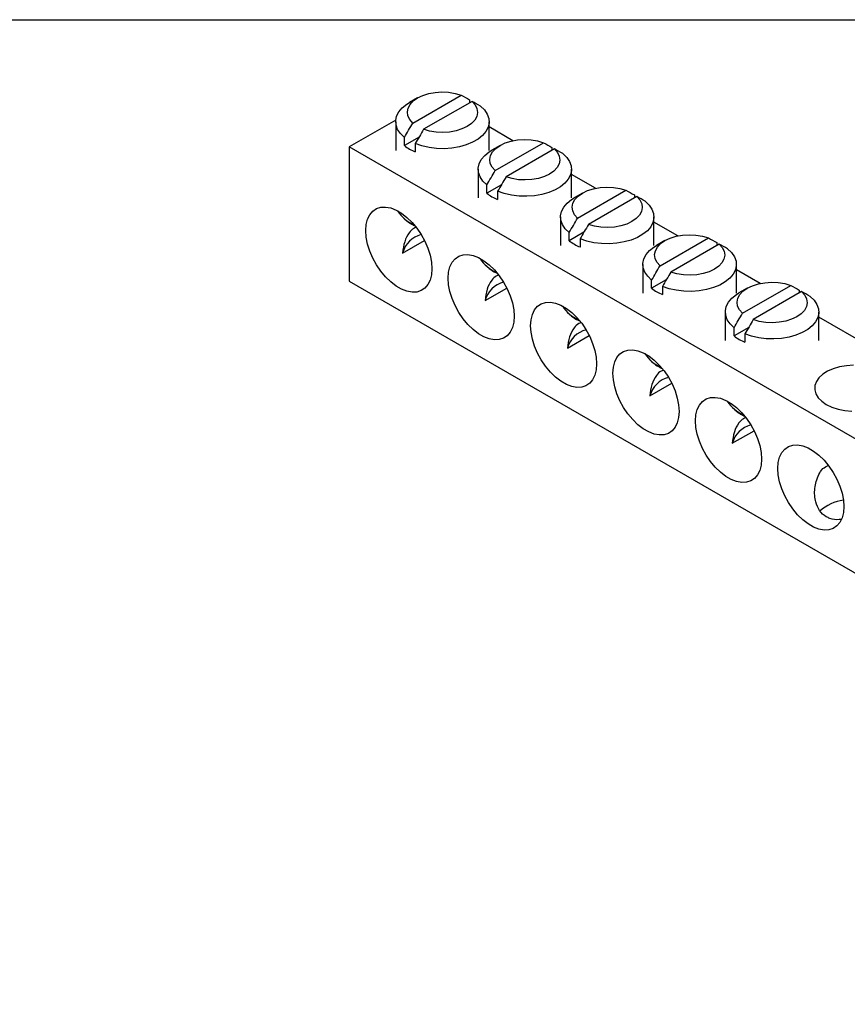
# Model space of a CAD drawing. Header units: inches. Extents: x 0.2 to 10.8, y 0.2 to 8.2.
# Tile 3 of 4: x 6.1 to 8.3, y 5.6 to 8.2. Entities that reach past the tile are written whole.
import ezdxf

# ---------------------------------------------------------------- set-up
doc = ezdxf.new("R2010")
doc.units = ezdxf.units.IN
doc.header["$MEASUREMENT"] = 0
doc.layers.add('TEXT', color=140, linetype='Continuous', lineweight=25)

msp = doc.modelspace()

# ---------------------------------------------------------------- linework, layer by layer
for p, q in [((7.1936, 8.0407), (7.1715, 8.028)), ((7.1807, 7.9735), (7.3101, 8.0482)), ((7.3326, 8.0357), (7.3326, 8.0277)), ((7.3391, 8.0314), (7.2097, 7.9568)), ((7.1351, 7.9814), (7.0107, 7.9096)), ((7.1349, 7.977), (7.1349, 7.9004)), ((7.3849, 7.9004), (7.3849, 7.977)), ((7.4487, 7.9261), (7.3849, 7.963)), ((7.1975, 7.9358), (7.1582, 7.9131)), ((7.1582, 7.9131), (7.1582, 7.935)), ((10.3625, 5.9746), (7.0107, 7.9096)), ((7.0107, 7.9096), (7.0107, 7.5505)), ((7.1872, 7.9183), (7.1872, 7.8964)), ((7.4141, 7.9135), (7.392, 7.9007)), ((7.4012, 7.8462), (7.5306, 7.9209)), ((7.5596, 7.9042), (7.4302, 7.8295)), ((7.5531, 7.9084), (7.5531, 7.9004)), ((7.3554, 7.8497), (7.3554, 7.7731)), ((7.6054, 7.7731), (7.6054, 7.8497)), ((7.6692, 7.7988), (7.6054, 7.8357)), ((7.4179, 7.8085), (7.3787, 7.7859)), ((7.3787, 7.7859), (7.3787, 7.8077)), ((7.4077, 7.791), (7.4077, 7.7691)), ((7.6346, 7.7862), (7.6125, 7.7734)), ((7.6217, 7.7189), (7.751, 7.7936)), ((7.78, 7.7769), (7.6507, 7.7022)), ((7.7736, 7.7811), (7.7736, 7.7731)), ((7.5759, 7.7224), (7.5759, 7.6458)), ((7.8259, 7.6458), (7.8259, 7.7224)), ((7.8896, 7.6716), (7.8259, 7.7084)), ((7.6384, 7.6812), (7.5992, 7.6586)), ((7.5992, 7.6586), (7.5992, 7.6804)), ((7.1535, 7.6256), (7.2119, 7.6593)), ((7.6282, 7.6637), (7.6282, 7.6418)), ((7.855, 7.6589), (7.8329, 7.6461)), ((7.8422, 7.5917), (7.9715, 7.6663)), ((8.0005, 7.6496), (7.8711, 7.5749)), ((7.994, 7.6538), (7.994, 7.6459)), ((7.7963, 7.5951), (7.7963, 7.5186)), ((8.0463, 7.5186), (8.0463, 7.5951)), ((8.1101, 7.5443), (8.0463, 7.5811)), ((7.0107, 7.5505), (10.3625, 5.6155)), ((7.8589, 7.554), (7.8197, 7.5313)), ((7.8197, 7.5313), (7.8197, 7.5531)), ((7.8486, 7.5364), (7.8486, 7.5146)), ((8.0626, 7.4644), (8.192, 7.5391)), ((7.374, 7.4984), (7.4324, 7.5321)), ((8.0755, 7.5316), (8.0534, 7.5188)), ((8.221, 7.5223), (8.0916, 7.4476)), ((8.2145, 7.5265), (8.2145, 7.5186)), ((8.0168, 7.4678), (8.0168, 7.3913)), ((8.2668, 7.3913), (8.2668, 7.4678)), ((8.5511, 7.2897), (8.2668, 7.4538)), ((7.5945, 7.3711), (7.6528, 7.4048)), ((8.0794, 7.4267), (8.0401, 7.404)), ((8.0401, 7.404), (8.0401, 7.4259)), ((8.0691, 7.4091), (8.0691, 7.3873)), ((7.815, 7.2438), (7.8733, 7.2775)), ((8.0354, 7.1165), (8.0938, 7.1502))]:
    msp.add_line(p, q)
at = {"flags": 128}
for points in [[(7.1807, 7.9735), (7.1726, 7.9828), (7.1676, 7.9928), (7.1661, 8.0032), (7.1681, 8.0136), (7.1735, 8.0235), (7.1821, 8.0327), (7.1936, 8.0407), (7.2075, 8.0474), (7.2234, 8.0523), (7.2407, 8.0554), (7.2586, 8.0566), (7.2766, 8.0557), (7.294, 8.0529), (7.3101, 8.0482)], [(7.1582, 7.935), (7.1476, 7.9452), (7.1401, 7.9563), (7.1359, 7.968), (7.135, 7.9799), (7.1375, 7.9917), (7.1434, 8.0032), (7.1525, 8.0139), (7.1645, 8.0236), (7.1715, 8.028)], [(7.3616, 8.0189), (7.3722, 8.0087), (7.3797, 7.9976), (7.3839, 7.9859), (7.3848, 7.974), (7.3822, 7.9622), (7.3763, 7.9507), (7.3673, 7.94), (7.3553, 7.9303), (7.3407, 7.9219), (7.3239, 7.915), (7.3053, 7.9097), (7.2855, 7.9063), (7.265, 7.9049), (7.2444, 7.9054), (7.2242, 7.9078), (7.2049, 7.9121), (7.1872, 7.9183)], [(7.3391, 8.0314), (7.3472, 8.0221), (7.3521, 8.0121), (7.3536, 8.0017), (7.3516, 7.9914), (7.3463, 7.9814), (7.3377, 7.9723), (7.3262, 7.9642), (7.3122, 7.9576), (7.2964, 7.9526), (7.2791, 7.9495), (7.2612, 7.9484), (7.2432, 7.9492), (7.2258, 7.9521), (7.2097, 7.9568)], [(7.4012, 7.8462), (7.393, 7.8555), (7.3881, 7.8655), (7.3866, 7.8759), (7.3886, 7.8863), (7.394, 7.8962), (7.4026, 7.9054), (7.4141, 7.9135), (7.428, 7.9201), (7.4439, 7.925), (7.4611, 7.9282), (7.4791, 7.9293), (7.4971, 7.9284), (7.5145, 7.9256), (7.5306, 7.9209)], [(7.5596, 7.9042), (7.5677, 7.8949), (7.5726, 7.8848), (7.5741, 7.8744), (7.5721, 7.8641), (7.5667, 7.8541), (7.5581, 7.845), (7.5467, 7.8369), (7.5327, 7.8303), (7.5168, 7.8253), (7.4996, 7.8222), (7.4817, 7.8211), (7.4637, 7.8219), (7.4463, 7.8248), (7.4302, 7.8295)], [(7.3787, 7.8077), (7.3681, 7.8179), (7.3606, 7.8291), (7.3563, 7.8407), (7.3555, 7.8526), (7.358, 7.8645), (7.3639, 7.8759), (7.373, 7.8866), (7.385, 7.8963), (7.392, 7.9007)], [(7.5821, 7.8916), (7.5926, 7.8814), (7.6002, 7.8703), (7.6044, 7.8586), (7.6053, 7.8467), (7.6027, 7.8349), (7.5968, 7.8235), (7.5878, 7.8127), (7.5758, 7.803), (7.5612, 7.7946), (7.5443, 7.7877), (7.5258, 7.7824), (7.506, 7.779), (7.4855, 7.7776), (7.4649, 7.7781), (7.4447, 7.7805), (7.4254, 7.7849), (7.4077, 7.791)], [(7.6217, 7.7189), (7.6135, 7.7282), (7.6086, 7.7383), (7.6071, 7.7487), (7.6091, 7.759), (7.6145, 7.769), (7.6231, 7.7781), (7.6346, 7.7862), (7.6485, 7.7928), (7.6644, 7.7978), (7.6816, 7.8009), (7.6996, 7.802), (7.7176, 7.8012), (7.7349, 7.7983), (7.751, 7.7936)], [(7.5992, 7.6804), (7.5886, 7.6907), (7.5811, 7.7018), (7.5768, 7.7134), (7.576, 7.7254), (7.5785, 7.7372), (7.5844, 7.7486), (7.5935, 7.7593), (7.6055, 7.769), (7.6125, 7.7734)], [(7.78, 7.7769), (7.7882, 7.7676), (7.7931, 7.7576), (7.7946, 7.7472), (7.7926, 7.7368), (7.7872, 7.7269), (7.7786, 7.7177), (7.7671, 7.7096), (7.7532, 7.703), (7.7373, 7.6981), (7.7201, 7.6949), (7.7021, 7.6938), (7.6842, 7.6947), (7.6668, 7.6975), (7.6507, 7.7022)], [(7.2316, 7.5837), (7.2304, 7.5676), (7.2268, 7.5533), (7.221, 7.5413), (7.213, 7.5317), (7.2031, 7.5251), (7.1916, 7.5213), (7.1787, 7.5207), (7.1649, 7.5232), (7.1505, 7.5288), (7.1359, 7.5372), (7.1215, 7.5483), (7.1077, 7.5617), (7.0949, 7.5772), (7.0834, 7.5942), (7.0735, 7.6123), (7.0655, 7.631), (7.0596, 7.6498), (7.056, 7.6682), (7.0548, 7.6857), (7.056, 7.7018), (7.0596, 7.7161), (7.0655, 7.7282), (7.0735, 7.7377), (7.0834, 7.7444), (7.0949, 7.7481), (7.1077, 7.7487), (7.1215, 7.7462), (7.1359, 7.7406), (7.1505, 7.7322), (7.1649, 7.7211), (7.1787, 7.7077), (7.1916, 7.6922), (7.2031, 7.6752), (7.213, 7.6571), (7.221, 7.6384), (7.2268, 7.6196), (7.2304, 7.6012), (7.2316, 7.5837)], [(7.8025, 7.7644), (7.8131, 7.7541), (7.8206, 7.743), (7.8249, 7.7313), (7.8258, 7.7194), (7.8232, 7.7076), (7.8173, 7.6962), (7.8082, 7.6855), (7.7962, 7.6758), (7.7816, 7.6673), (7.7648, 7.6604), (7.7463, 7.6552), (7.7265, 7.6518), (7.706, 7.6503), (7.6853, 7.6508), (7.6651, 7.6532), (7.6459, 7.6576), (7.6282, 7.6637)], [(7.8422, 7.5917), (7.834, 7.601), (7.8291, 7.611), (7.8276, 7.6214), (7.8296, 7.6317), (7.835, 7.6417), (7.8436, 7.6508), (7.855, 7.6589), (7.869, 7.6655), (7.8849, 7.6705), (7.9021, 7.6736), (7.92, 7.6747), (7.938, 7.6739), (7.9554, 7.671), (7.9715, 7.6663)], [(7.8197, 7.5531), (7.8091, 7.5634), (7.8016, 7.5745), (7.7973, 7.5862), (7.7964, 7.5981), (7.799, 7.6099), (7.8049, 7.6213), (7.814, 7.632), (7.826, 7.6417), (7.8329, 7.6461)], [(8.0005, 7.6496), (8.0087, 7.6403), (8.0136, 7.6303), (8.0151, 7.6199), (8.0131, 7.6095), (8.0077, 7.5996), (7.9991, 7.5904), (7.9876, 7.5824), (7.9737, 7.5757), (7.9578, 7.5708), (7.9406, 7.5677), (7.9226, 7.5665), (7.9046, 7.5674), (7.8873, 7.5702), (7.8711, 7.5749)], [(7.4521, 7.4564), (7.4509, 7.4403), (7.4473, 7.426), (7.4414, 7.414), (7.4335, 7.4045), (7.4236, 7.3978), (7.412, 7.3941), (7.3992, 7.3935), (7.3854, 7.396), (7.371, 7.4015), (7.3564, 7.4099), (7.342, 7.421), (7.3282, 7.4344), (7.3154, 7.4499), (7.3038, 7.4669), (7.2939, 7.485), (7.286, 7.5037), (7.2801, 7.5225), (7.2765, 7.541), (7.2753, 7.5584), (7.2765, 7.5746), (7.2801, 7.5888), (7.286, 7.6009), (7.2939, 7.6104), (7.3038, 7.6171), (7.3154, 7.6208), (7.3282, 7.6214), (7.342, 7.6189), (7.3564, 7.6134), (7.371, 7.6049), (7.3854, 7.5938), (7.3992, 7.5804), (7.412, 7.565), (7.4236, 7.548), (7.4335, 7.5298), (7.4414, 7.5111), (7.4473, 7.4923), (7.4509, 7.4739), (7.4521, 7.4564)], [(8.023, 7.6371), (8.0336, 7.6268), (8.0411, 7.6157), (8.0454, 7.6041), (8.0462, 7.5922), (8.0437, 7.5803), (8.0378, 7.5689), (8.0287, 7.5582), (8.0167, 7.5485), (8.0021, 7.54), (7.9853, 7.5331), (7.9668, 7.5279), (7.947, 7.5245), (7.9265, 7.523), (7.9058, 7.5235), (7.8856, 7.526), (7.8664, 7.5303), (7.8486, 7.5364)], [(8.0626, 7.4644), (8.0545, 7.4737), (8.0496, 7.4837), (8.0481, 7.4941), (8.0501, 7.5045), (8.0555, 7.5144), (8.0641, 7.5236), (8.0755, 7.5316), (8.0895, 7.5382), (8.1054, 7.5432), (8.1226, 7.5463), (8.1405, 7.5475), (8.1585, 7.5466), (8.1759, 7.5438), (8.192, 7.5391)], [(8.0401, 7.4259), (8.0296, 7.4361), (8.022, 7.4472), (8.0178, 7.4589), (8.0169, 7.4708), (8.0195, 7.4826), (8.0254, 7.494), (8.0344, 7.5048), (8.0464, 7.5145), (8.0534, 7.5188)], [(8.2435, 7.5098), (8.2541, 7.4996), (8.2616, 7.4884), (8.2659, 7.4768), (8.2667, 7.4649), (8.2642, 7.453), (8.2583, 7.4416), (8.2492, 7.4309), (8.2372, 7.4212), (8.2226, 7.4128), (8.2058, 7.4058), (8.1872, 7.4006), (8.1674, 7.3972), (8.147, 7.3957), (8.1263, 7.3962), (8.1061, 7.3987), (8.0869, 7.403), (8.0691, 7.4091)], [(8.221, 7.5223), (8.2292, 7.513), (8.2341, 7.503), (8.2356, 7.4926), (8.2336, 7.4822), (8.2282, 7.4723), (8.2196, 7.4631), (8.2081, 7.4551), (8.1942, 7.4484), (8.1783, 7.4435), (8.1611, 7.4404), (8.1431, 7.4392), (8.1251, 7.4401), (8.1077, 7.4429), (8.0916, 7.4476)], [(7.6726, 7.3291), (7.6714, 7.313), (7.6678, 7.2987), (7.6619, 7.2867), (7.6539, 7.2772), (7.644, 7.2705), (7.6325, 7.2668), (7.6197, 7.2662), (7.6059, 7.2687), (7.5915, 7.2742), (7.5769, 7.2826), (7.5625, 7.2937), (7.5487, 7.3072), (7.5358, 7.3226), (7.5243, 7.3396), (7.5144, 7.3577), (7.5064, 7.3764), (7.5006, 7.3953), (7.497, 7.4137), (7.4958, 7.4312), (7.497, 7.4473), (7.5006, 7.4615), (7.5064, 7.4736), (7.5144, 7.4831), (7.5243, 7.4898), (7.5358, 7.4935), (7.5487, 7.4941), (7.5625, 7.4916), (7.5769, 7.4861), (7.5915, 7.4776), (7.6059, 7.4666), (7.6197, 7.4531), (7.6325, 7.4377), (7.644, 7.4207), (7.6539, 7.4026), (7.6619, 7.3838), (7.6678, 7.365), (7.6714, 7.3466), (7.6726, 7.3291)], [(7.8931, 7.2018), (7.8919, 7.1857), (7.8883, 7.1715), (7.8824, 7.1594), (7.8744, 7.1499), (7.8645, 7.1432), (7.853, 7.1395), (7.8402, 7.1389), (7.8264, 7.1414), (7.812, 7.1469), (7.7974, 7.1554), (7.783, 7.1664), (7.7692, 7.1799), (7.7563, 7.1953), (7.7448, 7.2123), (7.7349, 7.2304), (7.7269, 7.2492), (7.7211, 7.268), (7.7175, 7.2864), (7.7163, 7.3039), (7.7175, 7.32), (7.7211, 7.3343), (7.7269, 7.3463), (7.7349, 7.3558), (7.7448, 7.3625), (7.7563, 7.3662), (7.7692, 7.3668), (7.783, 7.3643), (7.7974, 7.3588), (7.812, 7.3504), (7.8264, 7.3393), (7.8402, 7.3258), (7.853, 7.3104), (7.8645, 7.2934), (7.8744, 7.2753), (7.8824, 7.2566), (7.8883, 7.2377), (7.8919, 7.2193), (7.8931, 7.2018)], [(8.3599, 7.3255), (8.3409, 7.3242), (8.3227, 7.3211), (8.3056, 7.3161), (8.2905, 7.3094), (8.2776, 7.3012), (8.2674, 7.2919), (8.2603, 7.2817), (8.2565, 7.2709), (8.256, 7.2599), (8.259, 7.249), (8.2653, 7.2386), (8.2748, 7.229), (8.287, 7.2205)], [(8.1135, 7.0745), (8.1123, 7.0584), (8.1088, 7.0442), (8.1029, 7.0321), (8.0949, 7.0226), (8.085, 7.0159), (8.0735, 7.0122), (8.0607, 7.0116), (8.0468, 7.0141), (8.0325, 7.0196), (8.0179, 7.0281), (8.0035, 7.0392), (7.9896, 7.0526), (7.9768, 7.068), (7.9653, 7.085), (7.9554, 7.1031), (7.9474, 7.1219), (7.9416, 7.1407), (7.938, 7.1591), (7.9368, 7.1766), (7.938, 7.1927), (7.9416, 7.207), (7.9474, 7.219), (7.9554, 7.2285), (7.9653, 7.2352), (7.9768, 7.2389), (7.9896, 7.2395), (8.0035, 7.237), (8.0179, 7.2315), (8.0325, 7.2231), (8.0468, 7.212), (8.0607, 7.1985), (8.0735, 7.1831), (8.085, 7.1661), (8.0949, 7.148), (8.1029, 7.1293), (8.1088, 7.1105), (8.1123, 7.092), (8.1135, 7.0745)], [(8.287, 7.2205), (8.3017, 7.2135), (8.3183, 7.208), (8.3363, 7.2044), (8.3551, 7.2027)], [(8.334, 6.9473), (8.3328, 6.9312), (8.3292, 6.9169), (8.3234, 6.9048), (8.3154, 6.8953), (8.3055, 6.8886), (8.294, 6.8849), (8.2811, 6.8843), (8.2673, 6.8868), (8.2529, 6.8924), (8.2383, 6.9008), (8.2239, 6.9119), (8.2101, 6.9253), (8.1973, 6.9408), (8.1858, 6.9578), (8.1759, 6.9759), (8.1679, 6.9946), (8.162, 7.0134), (8.1585, 7.0318), (8.1572, 7.0493), (8.1585, 7.0654), (8.162, 7.0797), (8.1679, 7.0917), (8.1759, 7.1012), (8.1858, 7.1079), (8.1973, 7.1116), (8.2101, 7.1123), (8.2239, 7.1098), (8.2383, 7.1042), (8.2529, 7.0958), (8.2673, 7.0847), (8.2811, 7.0713), (8.294, 7.0558), (8.3055, 7.0388), (8.3154, 7.0207), (8.3234, 7.002), (8.3292, 6.9832), (8.3328, 6.9648), (8.334, 6.9473)]]:
    msp.add_lwpolyline(points, dxfattribs=at)
for centre, radius, start, end in [((7.2308, 8.0055), 0.1175, 231.8101, 248.1953), ((7.4513, 7.8782), 0.1175, 231.8101, 248.1953), ((7.2167, 7.7856), 0.0899, 211.5591, 248.5657), ((7.2202, 7.608), 0.069, 104.1824, 165.1458), ((7.6718, 7.7509), 0.1175, 231.8101, 248.1953), ((7.4372, 7.6583), 0.0899, 211.5591, 248.5657), ((7.4407, 7.4807), 0.069, 104.1824, 165.1458), ((7.8923, 7.6236), 0.1175, 231.8101, 248.1953), ((7.6577, 7.531), 0.0899, 211.5591, 248.5657), ((7.6612, 7.3534), 0.069, 104.1824, 165.1458), ((8.1128, 7.4963), 0.1175, 231.8101, 248.1953), ((7.8782, 7.4037), 0.0899, 211.5591, 248.5657), ((7.8817, 7.2261), 0.069, 104.1824, 165.1458), ((8.0987, 7.2764), 0.0899, 211.5591, 248.5657), ((8.1022, 7.0988), 0.069, 104.1824, 165.1458), ((8.348, 6.8469), 0.1181, 97.3337, 131.4902)]:
    msp.add_arc(centre, radius, start, end)
for points in [[(7.3101, 8.0482), (7.3176, 8.0441), (7.3251, 8.0399), (7.3326, 8.0357)], [(7.3616, 8.0189), (7.3541, 8.0231), (7.3466, 8.0273), (7.3391, 8.0314)], [(7.1582, 7.935), (7.1657, 7.9478), (7.1732, 7.9607), (7.1807, 7.9735)], [(7.2097, 7.9568), (7.2022, 7.9439), (7.1947, 7.9311), (7.1872, 7.9183)], [(7.5306, 7.9209), (7.5381, 7.9168), (7.5456, 7.9126), (7.5531, 7.9084)], [(7.5821, 7.8916), (7.5746, 7.8958), (7.5671, 7.9), (7.5596, 7.9042)], [(7.3787, 7.8077), (7.3862, 7.8206), (7.3937, 7.8334), (7.4012, 7.8462)], [(7.4302, 7.8295), (7.4227, 7.8167), (7.4152, 7.8038), (7.4077, 7.791)], [(7.751, 7.7936), (7.7586, 7.7895), (7.7661, 7.7853), (7.7736, 7.7811)], [(7.8025, 7.7644), (7.7951, 7.7686), (7.7876, 7.7727), (7.78, 7.7769)], [(7.5992, 7.6804), (7.6067, 7.6933), (7.6141, 7.7061), (7.6217, 7.7189)], [(7.6507, 7.7022), (7.6431, 7.6894), (7.6356, 7.6765), (7.6282, 7.6637)], [(7.9715, 7.6663), (7.9791, 7.6622), (7.9866, 7.658), (7.994, 7.6538)], [(8.023, 7.6371), (8.0155, 7.6413), (8.008, 7.6455), (8.0005, 7.6496)], [(7.8197, 7.5531), (7.8271, 7.566), (7.8346, 7.5788), (7.8422, 7.5917)], [(7.8711, 7.5749), (7.8636, 7.5621), (7.8561, 7.5493), (7.8486, 7.5364)], [(8.192, 7.5391), (8.1995, 7.5349), (8.207, 7.5307), (8.2145, 7.5265)], [(8.2435, 7.5098), (8.236, 7.514), (8.2285, 7.5182), (8.221, 7.5223)], [(8.0401, 7.4259), (8.0476, 7.4387), (8.0551, 7.4515), (8.0626, 7.4644)], [(8.0916, 7.4476), (8.0841, 7.4348), (8.0766, 7.422), (8.0691, 7.4091)]]:
    msp.add_open_spline(points, degree=3)
for points, knots in [([(7.1553, 7.7201), (7.157, 7.7184), (7.1639, 7.7118), (7.1743, 7.7045), (7.1833, 7.6999), (7.186, 7.6986)], [0, 0, 0, 0, 0.192952, 0.760063, 1, 1, 1, 1]), ([(7.1895, 7.6936), (7.1875, 7.693), (7.1804, 7.6909), (7.1687, 7.6782), (7.1571, 7.6554), (7.1547, 7.6359), (7.1535, 7.6256)], [0, 0, 0, 0, 0.085999, 0.301391, 0.629626, 1, 1, 1, 1]), ([(7.3758, 7.5928), (7.3775, 7.5911), (7.3844, 7.5845), (7.3948, 7.5772), (7.4038, 7.5727), (7.4065, 7.5713)], [0, 0, 0, 0, 0.1929518, 0.7600628, 1, 1, 1, 1]), ([(7.41, 7.5663), (7.408, 7.5657), (7.4009, 7.5636), (7.3892, 7.5509), (7.3775, 7.5281), (7.3752, 7.5087), (7.374, 7.4984)], [0, 0, 0, 0, 0.085999, 0.301391, 0.629626, 1, 1, 1, 1]), ([(7.5963, 7.4655), (7.598, 7.4638), (7.6049, 7.4572), (7.6152, 7.4499), (7.6243, 7.4454), (7.627, 7.444)], [0, 0, 0, 0, 0.192952, 0.760063, 1, 1, 1, 1]), ([(7.6305, 7.4391), (7.6285, 7.4385), (7.6214, 7.4363), (7.6097, 7.4237), (7.598, 7.4008), (7.5957, 7.3814), (7.5945, 7.3711)], [0, 0, 0, 0, 0.085999, 0.301391, 0.629626, 1, 1, 1, 1]), ([(7.8167, 7.3382), (7.8185, 7.3365), (7.8254, 7.3299), (7.8357, 7.3226), (7.8448, 7.3181), (7.8475, 7.3167)], [0, 0, 0, 0, 0.192952, 0.760063, 1, 1, 1, 1]), ([(7.851, 7.3118), (7.8489, 7.3112), (7.8418, 7.309), (7.8301, 7.2964), (7.8185, 7.2735), (7.8162, 7.2541), (7.815, 7.2438)], [0, 0, 0, 0, 0.085999, 0.301391, 0.629626, 1, 1, 1, 1]), ([(8.0372, 7.2109), (8.039, 7.2093), (8.0458, 7.2027), (8.0562, 7.1954), (8.0653, 7.1908), (8.068, 7.1895)], [0, 0, 0, 0, 0.1929518, 0.7600628, 1, 1, 1, 1]), ([(8.0715, 7.1845), (8.0694, 7.1839), (8.0623, 7.1818), (8.0506, 7.1691), (8.039, 7.1462), (8.0367, 7.1268), (8.0354, 7.1165)], [0, 0, 0, 0, 0.085999, 0.301391, 0.629626, 1, 1, 1, 1]), ([(8.3267, 6.9131), (8.3249, 6.9128), (8.3143, 6.9112), (8.3005, 6.9137), (8.2825, 6.9217), (8.2678, 6.9356), (8.2587, 6.9567), (8.2555, 6.9773), (8.2559, 6.996), (8.2595, 7.0149), (8.2664, 7.0332), (8.2767, 7.0496), (8.287, 7.055), (8.2918, 7.0575)], [0, 0, 0, 0, 0.02649, 0.151413, 0.20625, 0.334697, 0.462592, 0.549784, 0.639475, 0.728558, 0.8199, 0.915459, 1, 1, 1, 1])]:
    msp.add_open_spline(points, degree=3, knots=knots)
at = {"layer": 'TEXT'}
msp.add_line((0.25, 8.25), (10.75, 8.25), dxfattribs=at)

doc.saveas('drawing.dxf')
